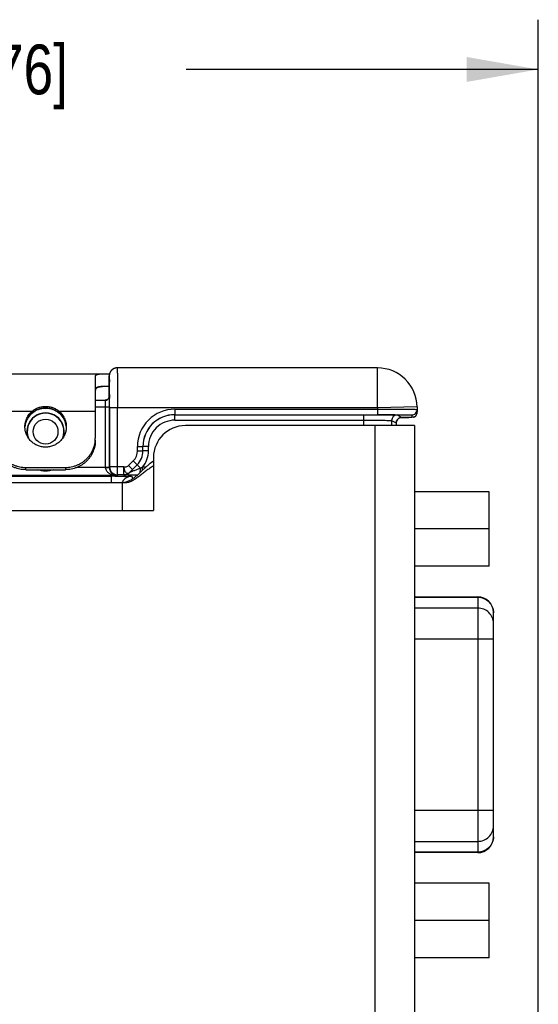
# Model space of a CAD drawing. Header units: inches. Extents: x 0 to 22, y 0 to 17.
# Tile 7 of 29: x 8.6 to 9.9, y 7.5 to 10. Entities that reach past the tile are written whole.
import ezdxf

# ---------------------------------------------------------------- set-up
doc = ezdxf.new("R2010")
doc.units = ezdxf.units.IN
doc.header["$LTSCALE"] = 1.21
doc.header["$MEASUREMENT"] = 0
doc.layers.get('0').update_dxf_attribs({"linetype": 'CONTINUOUS'})
for name, color, linetype in [('02___PRT_ALL_AXES', 7, 'CONTINUOUS'), ('03___PRT_ALL_CURVES', 7, 'CONTINUOUS'), ('DIMENSIONS', 7, 'CONTINUOUS'), ('FEATURES', 7, 'CONTINUOUS')]:
    doc.layers.add(name, color=color, linetype=linetype)
doc.styles.get("Standard").update_dxf_attribs({"font": 'txt', "width": 0.8})
doc.dimstyles.new('DIMSTYLE_1', dxfattribs={"dimtxt": 0.125, "dimasz": 0.18, "dimexe": 0.125, "dimexo": 0.0625, "dimgap": 0.0625, "dimtad": 0, "dimtih": 1, "dimtoh": 1, "dimdec": 3, "dimzin": 4, "dimdsep": 46, "dimtxsty": 'STANDARD', "dimblk": '_FILLED', "dimblk1": '_FILLED', "dimblk2": '_FILLED', "dimcen": 0.09, "dimadec": 0, "dimazin": 0, "dimtp": 0.001, "dimtm": 0.001, "dimtfac": 1, "dimtdec": 3, "dimtofl": 0, "dimtmove": 0, "dimatfit": 3, "dimldrblk": '_FILLED', "dimfxl": 1, "dimtolj": 1, "dimtzin": 4, "dimarcsym": 0})

# ---------------------------------------------------------------- blocks, each defined once
blk = doc.blocks.new('_FILLED')
at = {"color": 0, "linetype": 'BYBLOCK'}
blk.add_solid([(0, 0), (-1, 0.174), (-1, -0.174)], dxfattribs=at)
blk = doc.blocks.new('*D11')
at = {"layer": 'DIMENSIONS', "color": 2, "linetype": 'CONTINUOUS'}
for p, q in [((6.6885, 6.7876), (6.6885, 9.9987)), ((9.9075, 6.1575), (9.9075, 9.9987)), ((6.6885, 9.8737), (7.573, 9.8737)), ((9.9075, 9.8737), (9.023, 9.8737))]:
    blk.add_line(p, q, dxfattribs=at)
at = {"layer": 'DIMENSIONS', "color": 2, "linetype": 'CONTINUOUS', "xscale": 0.18, "yscale": 0.18, "zscale": 0.18, "rotation": 180}
blk.add_blockref('_FILLED', (6.6885, 9.8737), dxfattribs=at)
at = {"layer": 'DIMENSIONS', "color": 2, "linetype": 'CONTINUOUS', "xscale": 0.18, "yscale": 0.18, "zscale": 0.18}
blk.add_blockref('_FILLED', (9.9075, 9.8737), dxfattribs=at)
at = {"layer": 'DIMENSIONS', "color": 2, "linetype": 'CONTINUOUS', "insert": (8.298, 9.9362), "char_height": 0.125, "width": 1.325, "attachment_point": 2, "line_spacing_factor": 0.9}
blk.add_mtext('3.219{\\Ftxt.shx;\\W1.000000;\\H0.125000; }[81.76]', dxfattribs=at)

msp = doc.modelspace()

# ---------------------------------------------------------------- linework, layer by layer
at = {"color": 7, "linetype": 'CONTINUOUS'}
for p, q in [((8.8493, 9.1237), (8.8486, 9.1237)), ((9.5031, 9.1237), (8.8493, 9.1237)), ((9.5031, 9.0237), (9.5031, 9.1237)), ((8.8292, 9.103), (8.8292, 9.1003)), ((8.8292, 9.052), (8.8292, 9.1003)), ((8.8293, 9.1037), (8.8294, 9.1013)), ((8.8293, 9.0937), (8.8293, 9.1037)), ((8.8293, 9.0937), (8.8293, 9.0937)), ((8.8294, 9.1013), (8.8297, 9.0888)), ((8.8299, 9.057), (8.8299, 9.048)), ((8.7943, 9.0427), (8.8197, 9.0427)), ((8.8193, 9.0423), (8.8193, 9.039)), ((8.8193, 9.039), (8.8194, 9.0257)), ((8.8201, 9.0427), (8.8197, 9.0427)), ((8.8292, 9.0521), (8.8292, 9.052)), ((8.8292, 9.052), (8.8294, 9.0257)), ((8.63, 9.0054), (8.6309, 9.0064)), ((8.6309, 9.0064), (8.6338, 9.0092)), ((8.668, 9.0226), (8.6693, 9.0226)), ((8.6693, 9.0226), (8.6709, 9.0226)), ((8.7943, 9.0257), (8.8294, 9.0257)), ((8.8194, 9.0257), (8.8194, 8.8739)), ((8.8294, 9.0257), (8.8294, 8.8739)), ((8.83, 9.0257), (8.83, 9.0237)), ((8.83, 9.0237), (8.83, 8.875)), ((9.5031, 9.0237), (8.83, 9.0237)), ((8.85, 8.855), (8.85, 9.0237)), ((8.994, 9.0199), (8.994, 9.0061)), ((8.994, 9.0199), (9.5031, 9.0199)), ((8.994, 9.0061), (9.5031, 9.0061)), ((8.9941, 8.9923), (8.9941, 9.0061)), ((9.4689, 8.9787), (9.4689, 9.0061)), ((9.6031, 9.0255), (9.5031, 9.0237)), ((9.5031, 9.0237), (9.5031, 9.0199)), ((9.5031, 9.0199), (9.5031, 9.0061)), ((9.6031, 9.0255), (9.6033, 9.0133)), ((8.63, 9.0054), (8.6301, 9.0055)), ((8.7086, 9.0054), (8.7086, 9.0055)), ((8.9941, 8.9923), (9.4689, 8.9923)), ((9.5034, 9.006), (9.5073, 9.006)), ((9.5389, 8.9916), (9.5389, 8.9787)), ((9.5389, 8.9916), (9.5506, 8.9857)), ((9.5506, 8.9857), (9.5506, 8.9787)), ((9.5506, 8.9857), (9.5506, 8.9857)), ((9.5527, 9.0054), (9.5644, 8.9995)), ((9.5599, 8.9987), (9.5635, 8.9987)), ((9.5644, 8.9995), (9.5625, 8.9993)), ((9.5635, 8.9987), (9.5679, 8.9988)), ((9.5679, 8.9988), (9.5772, 8.9989)), ((9.5772, 8.9989), (9.5821, 8.999)), ((9.5894, 9.0054), (9.5895, 8.9993)), ((8.9002, 8.9156), (8.9002, 8.9262)), ((8.9002, 8.9262), (8.914, 8.9262)), ((8.9002, 8.9156), (8.914, 8.9156)), ((8.914, 8.9156), (8.914, 8.9262)), ((8.914, 8.9262), (8.9141, 8.9261)), ((8.914, 8.9156), (8.9141, 8.9155)), ((8.9141, 8.9155), (8.9141, 8.9261)), ((8.9279, 8.9261), (8.9141, 8.9261)), ((8.9279, 8.9155), (8.9141, 8.9155)), ((8.9279, 8.9155), (8.9279, 8.9261)), ((8.8777, 8.8781), (8.8896, 8.89)), ((8.8896, 8.89), (8.8993, 8.8802)), ((8.8194, 8.8734), (8.7476, 8.8734)), ((8.8194, 8.8739), (8.8294, 8.8739)), ((8.8194, 8.8734), (8.8294, 8.8736)), ((8.83, 8.875), (8.8294, 8.8739)), ((8.866, 8.875), (8.83, 8.875)), ((8.866, 8.855), (8.866, 8.875)), ((8.8777, 8.8781), (8.8874, 8.8683)), ((8.8801, 8.8608), (8.8995, 8.8802)), ((8.8801, 8.8608), (8.8874, 8.8683)), ((8.8801, 8.8608), (8.8801, 8.8608)), ((8.8874, 8.8683), (8.8993, 8.8802)), ((8.8993, 8.8802), (8.8995, 8.8802)), ((8.9076, 8.872), (8.8995, 8.8802)), ((8.9128, 8.8665), (8.9128, 8.8744)), ((8.9213, 8.8744), (8.9128, 8.8744)), ((6.952, 8.852), (8.8348, 8.852)), ((8.8492, 8.8534), (8.5095, 8.8534)), ((8.8348, 8.8357), (8.8348, 8.852)), ((8.85, 8.855), (8.8492, 8.8534)), ((8.866, 8.855), (8.85, 8.855)), ((8.866, 8.855), (8.866, 8.855)), ((8.8848, 8.8511), (8.8898, 8.8461)), ((9.784, 8.8125), (9.5965, 8.8125)), ((9.784, 8.6255), (9.784, 8.8125)), ((9.784, 8.719), (9.5965, 8.719)), ((9.784, 8.6255), (9.5965, 8.6255)), ((9.5965, 8.5486), (9.7553, 8.5486)), ((9.5965, 8.5474), (9.7553, 8.5474)), ((9.7553, 8.5486), (9.7553, 7.9057)), ((9.7553, 8.5203), (9.5965, 8.5203)), ((9.7947, 7.945), (9.7947, 8.5092)), ((9.5965, 8.4428), (9.7947, 8.4428)), ((9.7947, 8.0115), (9.5965, 8.0115)), ((9.5965, 7.9339), (9.7553, 7.9339)), ((9.7553, 7.9069), (9.5965, 7.9069)), ((9.7553, 7.9057), (9.5965, 7.9057)), ((9.784, 7.8287), (9.5965, 7.8287)), ((9.784, 7.6417), (9.784, 7.8287)), ((9.784, 7.7352), (9.5965, 7.7352)), ((9.784, 7.6417), (9.5965, 7.6417))]:
    msp.add_line(p, q, dxfattribs=at)
at = {"color": 3, "linetype": 'CONTINUOUS'}
for p, q in [((9.5965, 8.9787), (9.0205, 8.9787)), ((9.4965, 8.9787), (9.4965, 5.7997)), ((9.5965, 8.9787), (9.5965, 5.7997)), ((8.9405, 8.8897), (8.9324, 8.8838)), ((8.9405, 8.8987), (8.9405, 8.7657)), ((8.9062, 8.8602), (8.9019, 8.8562)), ((6.9663, 8.8357), (8.8615, 8.8357)), ((8.8615, 8.8357), (8.8615, 8.7657)), ((6.9665, 8.7657), (8.9405, 8.7657))]:
    msp.add_line(p, q, dxfattribs=at)
at = {"color": 7, "linetype": 'CONTINUOUS'}
for points in [[(8.8308, 9.1114), (8.8306, 9.111), (8.8304, 9.1105), (8.8303, 9.11), (8.8301, 9.1096), (8.83, 9.1091), (8.8299, 9.1087), (8.8298, 9.1082), (8.8297, 9.1078), (8.8296, 9.1073), (8.8295, 9.1069), (8.8295, 9.1065), (8.8294, 9.1061), (8.8294, 9.1056), (8.8293, 9.1052), (8.8293, 9.1048), (8.8293, 9.1044), (8.8293, 9.104), (8.8293, 9.1037), (8.8292, 9.103)], [(8.8486, 9.1237), (8.848, 9.1237), (8.8473, 9.1236), (8.8467, 9.1236), (8.8461, 9.1235), (8.8455, 9.1234), (8.8449, 9.1232), (8.8443, 9.1231), (8.8437, 9.1229), (8.8431, 9.1227), (8.8425, 9.1226), (8.842, 9.1223), (8.8414, 9.1221), (8.8409, 9.1219), (8.8404, 9.1216), (8.8399, 9.1214), (8.8394, 9.1211), (8.8389, 9.1208), (8.8384, 9.1205), (8.8379, 9.1202), (8.8375, 9.1199), (8.837, 9.1196), (8.8366, 9.1192), (8.8362, 9.1189), (8.8358, 9.1185), (8.8354, 9.1181), (8.835, 9.1178), (8.8346, 9.1174), (8.8343, 9.117), (8.834, 9.1166), (8.8336, 9.1162), (8.8333, 9.1158), (8.833, 9.1154), (8.8327, 9.1149), (8.8324, 9.1145), (8.8322, 9.1141), (8.8319, 9.1136), (8.8317, 9.1132), (8.8314, 9.1128), (8.8312, 9.1123), (8.831, 9.1119), (8.8308, 9.1114)], [(8.8266, 9.0457), (8.8257, 9.0448), (8.8246, 9.0441), (8.8235, 9.0435), (8.8223, 9.0431), (8.8212, 9.0428), (8.8201, 9.0427)], [(8.8257, 9.0449), (8.8247, 9.0441), (8.8236, 9.0436)], [(8.8292, 9.0521), (8.8292, 9.0516), (8.8292, 9.0508), (8.829, 9.0499), (8.8286, 9.0489), (8.8281, 9.0477), (8.8274, 9.0467), (8.8266, 9.0457)], [(8.6338, 9.0092), (8.6369, 9.0118), (8.6403, 9.0142), (8.6438, 9.0163), (8.6475, 9.0181), (8.6514, 9.0196), (8.6554, 9.0208), (8.6595, 9.0217), (8.6637, 9.0223), (8.668, 9.0226)], [(8.6709, 9.0226), (8.6752, 9.0223), (8.6794, 9.0217), (8.6835, 9.0208), (8.6875, 9.0195), (8.6914, 9.018), (8.6951, 9.0162), (8.6986, 9.0141), (8.7019, 9.0117), (8.705, 9.0091)], [(8.705, 9.0091), (8.7079, 9.0062), (8.7086, 9.0054)], [(9.5969, 9.0014), (9.5978, 9.002), (9.5987, 9.0028), (9.5995, 9.0036), (9.6003, 9.0045), (9.6011, 9.0056), (9.6017, 9.0067), (9.6023, 9.0079), (9.6027, 9.0092), (9.603, 9.0106), (9.6032, 9.012), (9.6033, 9.0133)], [(9.5506, 8.9857), (9.5506, 8.9859), (9.5507, 8.9872), (9.5509, 8.9883), (9.5512, 8.9895), (9.5515, 8.9906), (9.552, 8.9916), (9.5525, 8.9926), (9.553, 8.9935), (9.5537, 8.9944), (9.5544, 8.9952), (9.5551, 8.9959), (9.5559, 8.9965), (9.5567, 8.9971)], [(9.5567, 8.9971), (9.5575, 8.9976), (9.5583, 8.9981), (9.5591, 8.9984), (9.5598, 8.9987), (9.5605, 8.9989), (9.5612, 8.9991), (9.5617, 8.9992), (9.5621, 8.9993), (9.5624, 8.9993), (9.5626, 8.9994), (9.5628, 8.9994), (9.5628, 8.9994), (9.5628, 8.9994)], [(9.5934, 8.9998), (9.5942, 9.0001), (9.5951, 9.0005), (9.596, 9.0009), (9.5969, 9.0014)]]:
    msp.add_lwpolyline(points, dxfattribs=at)
msp.add_circle((8.6693, 8.9637), 0.0312, dxfattribs=at)
for centre, radius, start, end in [((8.8494, 9.1037), 0.0201, 162.0742, 179.9435), ((8.8493, 9.1037), 0.02, 90.0043, 162.0196), ((9.5031, 9.0237), 0.1, 1, 90), ((5.2041, 9.0468), 3.6258, 0.1616, 0.6643), ((8.8199, 9.052), 0.00933, 351.7547, 359.8445), ((0.1968, 9.0242), 8.6331, 0.01019, 0.15786), ((8.6693, 8.9637), 0.047, 343.5169, 196.4831), ((8.6693, 8.9637), 0.0462, 339.4298, 200.57), ((8.6667, 8.9732), 0.0489, 134.5174, 138.5784), ((8.6693, 8.9673), 0.0554, 90.0039, 93.8467), ((8.6693, 8.9672), 0.0555, 86.1664, 89.9934), ((8.672, 8.9732), 0.0488, 41.4209, 45.4824), ((8.994, 8.9262), 0.0938, 89.9948, 179.9981), ((8.994, 8.9262), 0.08, 89.9915, 179.9991), ((8.9941, 8.9261), 0.08, 89.9983, 179.9971), ((9.5036, 0.0056), 9.0006, 89.72557, 90.00309), ((9.5894, 9.0192), 0.0138, 269.999, 0.9989), ((9.5895, 9.0131), 0.0138, 300.0443, 0.9973), ((8.6682, 8.9719), 0.0508, 138.5222, 173.6776), ((8.6705, 8.9719), 0.0508, 6.3075, 41.4778), ((8.9941, 8.9261), 0.0662, 89.9953, 179.9978), ((9.5527, 8.9916), 0.0138, 90.014, 179.993), ((9.5644, 8.9857), 0.0138, 127.4985, 179.9945), ((8.864, 8.9156), 0.0362, 315.0025, 359.9975), ((8.864, 8.9156), 0.05, 315.0019, 359.9981), ((8.8641, 8.9155), 0.05, 314.9975, 0.0025), ((8.8641, 8.9155), 0.0638, 319.8109, 359.9999), ((8.8494, 8.8739), 0.03, 179.9996, 180.9915), ((8.8521, 8.8741), 0.0227, 180.4448, 186.36), ((8.85, 8.875), 0.02, 180.0171, 269.99), ((8.866, 8.875), 0.02, 270.0043, 314.9957), ((8.866, 8.875), 0.02, 270.0043, 314.9957), ((8.2895, 10.2676), 1.5263, 293.8886, 294.1036), ((8.8348, 6.0435), 2.8085, 89.8296, 90.0011), ((8.8497, 8.8732), 0.0198, 249.8652, 268.4232), ((8.8497, 8.8974), 0.044, 261.5985, 269.3353), ((8.8848, 8.8261), 0.0251, 149.9968, 155.9829), ((8.8847, 8.8261), 0.025, 143.9884, 149.9972), ((8.8849, 8.826), 0.0251, 132.0223, 143.9538), ((8.8848, 8.8261), 0.025, 90.0138, 132.0142), ((9.7553, 8.5092), 0.0394, 0, 90), ((9.7553, 7.945), 0.0394, 270, 360)]:
    msp.add_arc(centre, radius, start, end, dxfattribs=at)
at = {"color": 3, "linetype": 'CONTINUOUS'}
for centre, radius, start, end in [((9.0205, 8.8987), 0.08, 90, 180), ((8.8615, 8.8757), 0.04, 269.9434, 283.6706)]:
    msp.add_arc(centre, radius, start, end, dxfattribs=at)
at = {"color": 7, "linetype": 'CONTINUOUS'}
for points, knots in [([(8.8493, 9.1237), (8.8493, 9.1237), (8.8493, 9.1235), (8.8494, 9.1232), (8.8494, 9.1225), (8.8494, 9.1217), (8.8494, 9.1206), (8.8495, 9.1188), (8.8495, 9.1158), (8.8496, 9.1116), (8.8497, 9.1066), (8.8497, 9.1008), (8.8498, 9.0942), (8.8498, 9.087), (8.8499, 9.0761), (8.8499, 9.0615), (8.8499, 9.043), (8.85, 9.0302), (8.85, 9.0237)], [0, 0, 0, 0, 0.001252, 0.004874, 0.010885, 0.019277, 0.030029, 0.043115, 0.076172, 0.118124, 0.168582, 0.227046, 0.292966, 0.365693, 0.444535, 0.617445, 0.805006, 1, 1, 1, 1]), ([(8.8197, 9.0427), (8.8196, 9.0427), (8.8193, 9.0427), (8.8192, 9.0424), (8.8193, 9.0423)], [0, 0, 0, 0, 0.500188, 1, 1, 1, 1]), ([(8.6656, 9.0226), (8.6625, 9.0224), (8.6564, 9.0215), (8.6476, 9.0185), (8.6408, 9.0148), (8.6359, 9.0112), (8.6336, 9.0091), (8.6325, 9.008)], [0, 0, 0, 0, 0.251872, 0.501988, 0.75075, 0.875269, 1, 1, 1, 1]), ([(8.7062, 9.008), (8.7051, 9.0091), (8.7028, 9.0112), (8.6979, 9.0148), (8.6911, 9.0185), (8.6823, 9.0215), (8.6761, 9.0224), (8.673, 9.0226)], [0, 0, 0, 0, 0.124731, 0.24925, 0.498011, 0.748129, 1, 1, 1, 1]), ([(9.5031, 9.0199), (9.5096, 9.0199), (9.5224, 9.02), (9.5409, 9.02), (9.5556, 9.0199), (9.5664, 9.0199), (9.5736, 9.0199), (9.5802, 9.0198), (9.586, 9.0198), (9.5911, 9.0197), (9.5953, 9.0197), (9.5982, 9.0196), (9.6001, 9.0196), (9.6012, 9.0196), (9.602, 9.0195), (9.6026, 9.0195), (9.6029, 9.0194), (9.6032, 9.0195), (9.6032, 9.0194)], [0, 0, 0, 0, 0.194983, 0.382528, 0.555407, 0.634234, 0.706957, 0.772868, 0.831336, 0.881796, 0.92376, 0.956828, 0.969924, 0.980684, 0.989083, 0.995104, 0.998736, 1, 1, 1, 1]), ([(9.5467, 9.006), (9.5498, 9.006), (9.5557, 9.006), (9.5641, 9.0059), (9.5714, 9.0059), (9.5768, 9.0058), (9.5805, 9.0057), (9.5828, 9.0057), (9.5847, 9.0056), (9.5864, 9.0056), (9.5876, 9.0055), (9.5886, 9.0055), (9.589, 9.0054), (9.5894, 9.0055), (9.5894, 9.0054)], [0, 0, 0, 0, 0.217645, 0.414354, 0.586792, 0.732041, 0.793685, 0.847648, 0.893707, 0.931664, 0.961365, 0.982688, 0.995558, 1, 1, 1, 1]), ([(8.6175, 8.9759), (8.6177, 8.9786), (8.6186, 8.984), (8.6207, 8.9904), (8.6231, 8.9954), (8.6258, 9.0001), (8.6282, 9.0034), (8.63, 9.0054)], [0, 0, 0, 0, 0.249143, 0.498669, 0.623825, 0.749213, 1, 1, 1, 1]), ([(8.7086, 9.0054), (8.7105, 9.0032), (8.7131, 8.9998), (8.7159, 8.9948), (8.7183, 8.9895), (8.7204, 8.9827), (8.7212, 8.977), (8.7213, 8.9741)], [0, 0, 0, 0, 0.250825, 0.376218, 0.50136, 0.750849, 1, 1, 1, 1]), ([(9.4689, 8.9923), (9.4734, 8.9923), (9.4823, 8.9923), (9.4951, 8.9923), (9.507, 8.9922), (9.5174, 8.9921), (9.525, 8.992), (9.5301, 8.9919), (9.5331, 8.9919), (9.5354, 8.9918), (9.5372, 8.9918), (9.5382, 8.9916), (9.5388, 8.9917), (9.5389, 8.9916)], [0, 0, 0, 0, 0.192887, 0.378577, 0.550072, 0.700902, 0.825384, 0.876235, 0.918832, 0.952774, 0.977747, 0.993526, 1, 1, 1, 1]), ([(9.5073, 9.006), (9.5105, 9.006), (9.5167, 9.006), (9.5254, 9.0059), (9.5331, 9.0058), (9.5397, 9.0057), (9.5449, 9.0057), (9.5485, 9.0056), (9.5506, 9.0055), (9.5516, 9.0055), (9.5523, 9.0054), (9.5526, 9.0054), (9.5527, 9.0054)], [0, 0, 0, 0, 0.212627, 0.406108, 0.576924, 0.721972, 0.838618, 0.924758, 0.955883, 0.978849, 0.993564, 1, 1, 1, 1]), ([(9.5895, 8.9993), (9.5895, 8.9992), (9.5892, 8.9993), (9.589, 8.9992), (9.5883, 8.9992), (9.5875, 8.9991), (9.5864, 8.9991), (9.5844, 8.999), (9.5815, 8.999), (9.5772, 8.9989), (9.5721, 8.9988), (9.5663, 8.9988), (9.5621, 8.9987), (9.5599, 8.9987)], [0, 0, 0, 0, 0.004341, 0.016823, 0.037529, 0.066413, 0.103408, 0.148405, 0.261893, 0.405592, 0.577867, 0.776762, 1, 1, 1, 1]), ([(8.6893, 8.868), (8.683, 8.8655), (8.6693, 8.8631), (8.6557, 8.8655), (8.6494, 8.868)], [0, 0, 0, 0, 0.499905, 1, 1, 1, 1]), ([(8.8194, 8.8734), (8.8195, 8.8719), (8.8201, 8.8689), (8.8229, 8.8637), (8.8282, 8.859), (8.8355, 8.8555), (8.8407, 8.8543), (8.8433, 8.8539)], [0, 0, 0, 0, 0.138807, 0.27274, 0.524549, 0.76501, 1, 1, 1, 1]), ([(8.8296, 8.8716), (8.8296, 8.8712), (8.8298, 8.8698), (8.8302, 8.8683), (8.8305, 8.8673)], [0, 0, 0, 0, 0.258318, 1, 1, 1, 1]), ([(8.8305, 8.8673), (8.8316, 8.8641), (8.8351, 8.8588), (8.8404, 8.8555), (8.8429, 8.8546)], [0, 0, 0, 0, 0.556085, 1, 1, 1, 1]), ([(8.866, 8.875), (8.867, 8.875), (8.871, 8.8751), (8.8755, 8.8759), (8.8777, 8.8781)], [0, 0, 0, 0, 0.260379, 1, 1, 1, 1]), ([(8.866, 8.875), (8.8663, 8.8736), (8.8665, 8.8709), (8.867, 8.867), (8.8686, 8.8637), (8.8706, 8.8611), (8.8729, 8.8593), (8.8754, 8.8587), (8.878, 8.8591), (8.8794, 8.8602), (8.8801, 8.8608)], [0, 0, 0, 0, 0.163627, 0.319876, 0.463936, 0.591063, 0.70004, 0.797285, 0.890551, 1, 1, 1, 1]), ([(8.9076, 8.872), (8.905, 8.8709), (8.901, 8.8693), (8.8958, 8.8671), (8.8919, 8.8655), (8.8888, 8.8642), (8.8863, 8.8632), (8.8846, 8.8625), (8.883, 8.8619), (8.8818, 8.8614), (8.881, 8.8611), (8.8805, 8.8609), (8.8803, 8.8609), (8.8801, 8.8608), (8.8801, 8.8608)], [0, 0, 0, 0, 0.289599, 0.432568, 0.573202, 0.709789, 0.775519, 0.838472, 0.896993, 0.94828, 0.969268, 0.985669, 0.996311, 1, 1, 1, 1]), ([(8.907, 8.8609), (8.9071, 8.8618), (8.9074, 8.8654), (8.9076, 8.8692), (8.9076, 8.872)], [0, 0, 0, 0, 0.220874, 1, 1, 1, 1]), ([(8.8432, 8.852), (8.846, 8.852), (8.8514, 8.8519), (8.8592, 8.8519), (8.8662, 8.8518), (8.8723, 8.8517), (8.8768, 8.8516), (8.8797, 8.8515), (8.8814, 8.8514), (8.8827, 8.8513), (8.8838, 8.8513), (8.8844, 8.8512), (8.8847, 8.8512), (8.8848, 8.8511)], [0, 0, 0, 0, 0.200921, 0.389842, 0.561107, 0.709577, 0.83082, 0.880062, 0.921216, 0.953968, 0.9781, 0.993442, 1, 1, 1, 1]), ([(8.8999, 8.8544), (8.8979, 8.8544), (8.8939, 8.8544), (8.888, 8.8545), (8.8825, 8.8545), (8.8775, 8.8546), (8.8736, 8.8546), (8.8709, 8.8547), (8.8693, 8.8547), (8.868, 8.8548), (8.867, 8.8548), (8.8663, 8.8549), (8.8661, 8.8549), (8.866, 8.8549), (8.866, 8.855)], [0, 0, 0, 0, 0.178858, 0.351712, 0.51559, 0.666433, 0.798576, 0.855318, 0.904322, 0.944387, 0.974294, 0.992976, 0.997945, 1, 1, 1, 1]), ([(9.7553, 8.5474), (9.7604, 8.5474), (9.7708, 8.5454), (9.7838, 8.5368), (9.7926, 8.5239), (9.7947, 8.5137), (9.7947, 8.5086)], [0, 0, 0, 0, 0.251784, 0.5025, 0.751752, 1, 1, 1, 1]), ([(9.7947, 8.4815), (9.7947, 8.4866), (9.7926, 8.4968), (9.7838, 8.5097), (9.7708, 8.5183), (9.7604, 8.5203), (9.7553, 8.5203)], [0, 0, 0, 0, 0.248248, 0.4975, 0.748216, 1, 1, 1, 1]), ([(9.7553, 7.9339), (9.7604, 7.9339), (9.7708, 7.9359), (9.7838, 7.9445), (9.7926, 7.9574), (9.7947, 7.9677), (9.7947, 7.9727)], [0, 0, 0, 0, 0.251784, 0.5025, 0.751752, 1, 1, 1, 1]), ([(9.7947, 7.9456), (9.7947, 7.9406), (9.7926, 7.9304), (9.7838, 7.9175), (9.7708, 7.9089), (9.7604, 7.9069), (9.7553, 7.9069)], [0, 0, 0, 0, 0.248248, 0.4975, 0.748216, 1, 1, 1, 1])]:
    msp.add_open_spline(points, degree=3, knots=knots, dxfattribs=at)
for points in [[(8.8193, 9.0423), (8.8204, 9.0423), (8.8216, 9.0425), (8.8227, 9.0429)], [(8.8227, 9.0429), (8.8243, 9.0434), (8.8258, 9.0445), (8.8269, 9.0458)], [(8.8269, 9.0458), (8.8281, 9.0471), (8.8289, 9.0489), (8.8292, 9.0507)], [(9.556, 8.9967), (9.5572, 8.9976), (9.5586, 8.9983), (9.5601, 8.9988)], [(9.5601, 8.9988), (9.5615, 8.9993), (9.563, 8.9995), (9.5644, 8.9995)], [(9.5964, 9.0011), (9.5943, 8.9999), (9.5919, 8.9993), (9.5895, 8.9993)]]:
    msp.add_open_spline(points, degree=3, dxfattribs=at)
at = {"color": 3, "linetype": 'CONTINUOUS'}
for points, knots in [([(8.9324, 8.8838), (8.93, 8.8819), (8.9253, 8.878), (8.9186, 8.872), (8.9123, 8.866), (8.9082, 8.8621), (8.9062, 8.8602)], [0, 0, 0, 0, 0.261832, 0.516018, 0.762272, 1, 1, 1, 1]), ([(8.9405, 8.8772), (8.9372, 8.8754), (8.9308, 8.8714), (8.9218, 8.8649), (8.9134, 8.8584), (8.908, 8.8541), (8.9053, 8.852)], [0, 0, 0, 0, 0.265411, 0.520528, 0.765603, 1, 1, 1, 1]), ([(8.8703, 8.8347), (8.8689, 8.8346), (8.8659, 8.8345), (8.863, 8.8347), (8.8615, 8.8348)], [0, 0, 0, 0, 0.490234, 1, 1, 1, 1]), ([(8.9053, 8.852), (8.9025, 8.8498), (8.897, 8.8457), (8.8885, 8.8404), (8.8811, 8.837), (8.875, 8.8354), (8.8719, 8.8349), (8.8703, 8.8347)], [0, 0, 0, 0, 0.2677, 0.52035, 0.761326, 0.880146, 1, 1, 1, 1]), ([(8.9019, 8.8562), (8.8995, 8.854), (8.8947, 8.8497), (8.8872, 8.8441), (8.8806, 8.8403), (8.8752, 8.838), (8.8724, 8.8372), (8.871, 8.8369)], [0, 0, 0, 0, 0.268921, 0.522905, 0.764363, 0.882333, 1, 1, 1, 1])]:
    msp.add_open_spline(points, degree=3, knots=knots, dxfattribs=at)
at = {"layer": '02___PRT_ALL_AXES', "color": 7, "linetype": 'CONTINUOUS'}
for p, q in [((8.5443, 9.0153), (8.6361, 9.0153)), ((8.7026, 9.0153), (8.7943, 9.0153))]:
    msp.add_line(p, q, dxfattribs=at)
for points, knots in [([(8.6173, 8.9759), (8.6173, 8.9778), (8.6176, 8.9816), (8.6185, 8.9871), (8.62, 8.9925), (8.6222, 8.9978), (8.6249, 9.0027), (8.6292, 9.0089), (8.6332, 9.013), (8.6361, 9.0153)], [0, 0, 0, 0, 0.12463, 0.249309, 0.374077, 0.498952, 0.623994, 0.749289, 1, 1, 1, 1]), ([(8.6361, 9.0153), (8.6384, 9.0172), (8.6434, 9.0206), (8.6516, 9.0243), (8.6603, 9.0265), (8.6663, 9.027), (8.6693, 9.027)], [0, 0, 0, 0, 0.249268, 0.498918, 0.749225, 1, 1, 1, 1]), ([(8.6693, 9.027), (8.6723, 9.027), (8.6784, 9.0265), (8.6871, 9.0243), (8.6953, 9.0206), (8.7003, 9.0172), (8.7026, 9.0153)], [0, 0, 0, 0, 0.250767, 0.501075, 0.750728, 1, 1, 1, 1]), ([(8.7026, 9.0153), (8.7055, 9.013), (8.7095, 9.0089), (8.7138, 9.0027), (8.7165, 8.9978), (8.7187, 8.9925), (8.7202, 8.9871), (8.7211, 8.9816), (8.7213, 8.9778), (8.7213, 8.9759)], [0, 0, 0, 0, 0.250711, 0.376006, 0.501048, 0.625923, 0.750691, 0.87537, 1, 1, 1, 1]), ([(8.6693, 8.9247), (8.6659, 8.9247), (8.6608, 8.9252), (8.6542, 8.9269), (8.6494, 8.9286), (8.6448, 8.9307), (8.6404, 8.9333), (8.6363, 8.9363), (8.6313, 8.9408), (8.6258, 8.9473), (8.6218, 8.9547), (8.6195, 8.9611), (8.6183, 8.9659), (8.6175, 8.9709), (8.6173, 8.9743), (8.6173, 8.9759)], [0, 0, 0, 0, 0.125817, 0.188805, 0.251704, 0.314523, 0.377273, 0.439944, 0.502521, 0.627242, 0.751618, 0.813775, 0.875881, 0.93795, 1, 1, 1, 1]), ([(8.7213, 8.9759), (8.7213, 8.9743), (8.7212, 8.9709), (8.7204, 8.9659), (8.7192, 8.9611), (8.7169, 8.9547), (8.7129, 8.9473), (8.7074, 8.9408), (8.7024, 8.9363), (8.6983, 8.9333), (8.6939, 8.9307), (8.6893, 8.9286), (8.6845, 8.9269), (8.6779, 8.9252), (8.6727, 8.9247), (8.6693, 8.9247)], [0, 0, 0, 0, 0.06205, 0.124119, 0.186225, 0.248382, 0.372758, 0.497479, 0.560056, 0.622727, 0.685477, 0.748296, 0.811195, 0.874183, 1, 1, 1, 1])]:
    msp.add_open_spline(points, degree=3, knots=knots, dxfattribs=at)
at = {"layer": '03___PRT_ALL_CURVES', "color": 40, "linetype": 'CONTINUOUS'}
for p, q in [((8.9405, 8.8897), (8.9405, 8.7657)), ((8.8615, 8.8357), (8.8615, 8.7657))]:
    msp.add_line(p, q, dxfattribs=at)
at = {"layer": 'FEATURES', "color": 7, "linetype": 'CONTINUOUS'}
for p, q in [((7.7033, 9.1087), (8.8299, 9.1087)), ((8.7943, 9.1019), (8.7943, 8.9474)), ((8.8293, 9.0767), (8.8125, 9.0767)), ((8.6193, 8.868), (8.6193, 8.8735)), ((8.6193, 8.8735), (8.7193, 8.8735)), ((8.6193, 8.868), (8.7193, 8.868)), ((8.7193, 8.8735), (8.7193, 8.868))]:
    msp.add_line(p, q, dxfattribs=at)
for points, knots in [([(8.7943, 9.1019), (8.7943, 9.1022), (8.7944, 9.1028), (8.7946, 9.1037), (8.795, 9.1045), (8.7955, 9.1052), (8.7961, 9.1059), (8.797, 9.1065), (8.7979, 9.107), (8.799, 9.1074), (8.8003, 9.1077), (8.8016, 9.108), (8.8032, 9.1083), (8.8054, 9.1085), (8.8086, 9.1087), (8.8112, 9.1087), (8.8125, 9.1087)], [0, 0, 0, 0, 0.043341, 0.084608, 0.125, 0.165914, 0.208755, 0.254763, 0.304931, 0.359973, 0.42037, 0.48639, 0.558155, 0.635652, 0.807365, 1, 1, 1, 1]), ([(8.8125, 9.0767), (8.8111, 9.0767), (8.8091, 9.0767), (8.8065, 9.0765), (8.8047, 9.0763), (8.803, 9.0761), (8.8015, 9.0757), (8.8001, 9.0753), (8.7989, 9.0748), (8.7978, 9.0741), (8.7968, 9.0734), (8.796, 9.0726), (8.7954, 9.0716), (8.7949, 9.0706), (8.7946, 9.0695), (8.7944, 9.0682), (8.7943, 9.0674), (8.7943, 9.0669)], [0, 0, 0, 0, 0.17823, 0.260107, 0.336901, 0.408544, 0.475078, 0.536692, 0.593786, 0.646983, 0.697168, 0.745448, 0.793076, 0.84132, 0.891324, 0.944008, 1, 1, 1, 1]), ([(8.7943, 9.0647), (8.7943, 9.0653), (8.7944, 9.0665), (8.7946, 9.0682), (8.7951, 9.0698), (8.7955, 9.0708), (8.7957, 9.0712)], [0, 0, 0, 0, 0.27614, 0.532889, 0.772711, 1, 1, 1, 1]), ([(8.7957, 9.0712), (8.796, 9.0717), (8.7967, 9.0727), (8.7981, 9.074), (8.7999, 9.0749), (8.8019, 9.0757), (8.8042, 9.0762), (8.8067, 9.0765), (8.8096, 9.0767), (8.8115, 9.0767), (8.8125, 9.0767)], [0, 0, 0, 0, 0.097142, 0.195706, 0.30043, 0.415009, 0.541711, 0.681513, 0.83449, 1, 1, 1, 1]), ([(8.5443, 8.9474), (8.5443, 8.945), (8.5446, 8.9401), (8.5457, 8.933), (8.5475, 8.9259), (8.5499, 8.9191), (8.5531, 8.9125), (8.5569, 8.9063), (8.5613, 8.9005), (8.5662, 8.8951), (8.5717, 8.8902), (8.5776, 8.8859), (8.5839, 8.8821), (8.5906, 8.879), (8.5975, 8.8766), (8.6047, 8.8748), (8.612, 8.8738), (8.6169, 8.8735), (8.6193, 8.8735)], [0, 0, 0, 0, 0.062015, 0.124068, 0.186142, 0.248272, 0.310469, 0.372744, 0.435106, 0.49756, 0.560107, 0.622747, 0.685473, 0.748277, 0.811147, 0.874064, 0.937033, 1, 1, 1, 1]), ([(8.6193, 8.868), (8.6169, 8.868), (8.612, 8.8682), (8.6047, 8.8693), (8.5975, 8.871), (8.5906, 8.8735), (8.5839, 8.8766), (8.5776, 8.8803), (8.5717, 8.8846), (8.5662, 8.8895), (8.5613, 8.8949), (8.5569, 8.9007), (8.5531, 8.907), (8.5499, 8.9135), (8.5475, 8.9204), (8.5457, 8.9274), (8.5446, 8.9346), (8.5443, 8.9394), (8.5443, 8.9418)], [0, 0, 0, 0, 0.062967, 0.125936, 0.188853, 0.251723, 0.314527, 0.377253, 0.439893, 0.50244, 0.564894, 0.627256, 0.689531, 0.751728, 0.813858, 0.875932, 0.937985, 1, 1, 1, 1]), ([(8.7193, 8.8735), (8.7218, 8.8735), (8.7267, 8.8738), (8.734, 8.8748), (8.7411, 8.8766), (8.7481, 8.879), (8.7548, 8.8821), (8.7611, 8.8859), (8.767, 8.8902), (8.7725, 8.8951), (8.7774, 8.9005), (8.7818, 8.9063), (8.7856, 8.9125), (8.7887, 8.9191), (8.7912, 8.9259), (8.793, 8.933), (8.7941, 8.9401), (8.7943, 8.945), (8.7943, 8.9474)], [0, 0, 0, 0, 0.062967, 0.125936, 0.188853, 0.251723, 0.314527, 0.377253, 0.439893, 0.50244, 0.564894, 0.627256, 0.689531, 0.751728, 0.813858, 0.875932, 0.937985, 1, 1, 1, 1]), ([(8.7943, 8.9418), (8.7943, 8.9394), (8.7941, 8.9346), (8.793, 8.9274), (8.7912, 8.9204), (8.7887, 8.9135), (8.7856, 8.907), (8.7818, 8.9007), (8.7774, 8.8949), (8.7725, 8.8895), (8.767, 8.8846), (8.7611, 8.8803), (8.7548, 8.8766), (8.7481, 8.8735), (8.7411, 8.871), (8.734, 8.8693), (8.7267, 8.8682), (8.7218, 8.868), (8.7193, 8.868)], [0, 0, 0, 0, 0.062015, 0.124068, 0.186142, 0.248272, 0.310469, 0.372744, 0.435106, 0.49756, 0.560107, 0.622747, 0.685473, 0.748277, 0.811147, 0.874064, 0.937033, 1, 1, 1, 1])]:
    msp.add_open_spline(points, degree=3, knots=knots, dxfattribs=at)

# ---------------------------------------------------------------- dimensions: what is measured, and where the dimension line sits
at = {"layer": 'DIMENSIONS', "color": 2, "linetype": 'CONTINUOUS'}
dim = msp.add_linear_dim(base=(9.9075, 9.8737), p1=(6.6885, 6.7251), p2=(9.9075, 6.095), dimstyle='DIMSTYLE_1', dxfattribs=at)
dim.commit()
dim.dimension.update_dxf_attribs({"geometry": '*D11', "text_midpoint": (8.298, 9.8737), "dimtype": 160})

doc.saveas('drawing.dxf')
